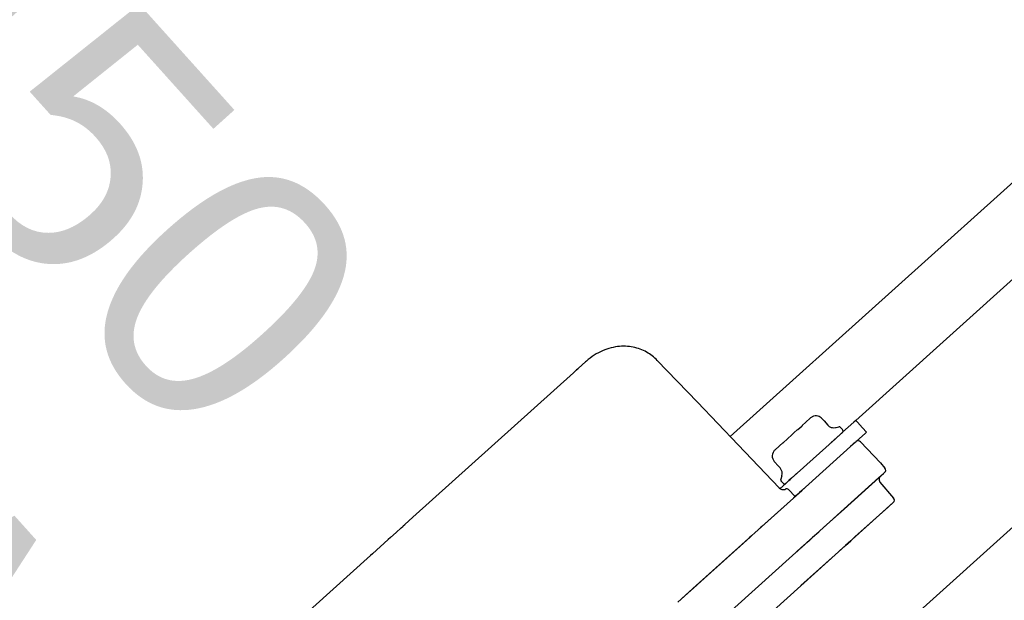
# Model space of a CAD drawing. Header units: millimetres. Extents: x -5775 to 72913, y -36825 to 83180.
# Tile 33 of 48: x 49779 to 50025, y 62367 to 62512. Entities that reach past the tile are written whole.
import ezdxf
from ezdxf.enums import TextEntityAlignment as Align

# ---------------------------------------------------------------- set-up
doc = ezdxf.new("R2010")
doc.units = ezdxf.units.MM
doc.header["$LTSCALE"] = 0.3
doc.layers.add('RLT 1', color=253, linetype='Continuous')
doc.styles.add('Arial', font='arial.ttf', dxfattribs={"width": 0.95, "height": 1.8})

# ---------------------------------------------------------------- blocks, each defined once
blk = doc.blocks.new('RLT1')
at = {"layer": 'RLT 1', "ltscale": 10}
blk.add_line((41340.86, -87151.03), (42043.5, -86519.12), dxfattribs=at)
at = {"layer": 'RLT 1'}
for p, q in [((41824.99, -86629.56), (41776.15, -86673.48)), ((41837.02, -86642.94), (41788.19, -86686.86)), ((41776.15, -86673.48), (41734.11, -86711.29)), ((41788.19, -86686.86), (41765.52, -86707.25)), ((41698.02, -86692.64), (41696.23, -86694.25)), ((41698.19, -86692.49), (41698.02, -86692.64)), ((41715.9, -86692.27), (41715.9, -86692.27)), ((41715.9, -86692.27), (41715.9, -86692.27)), ((41715.9, -86692.27), (41715.9, -86692.27)), ((41694.98, -86695.37), (41654.88, -86731.43)), ((41695.76, -86694.67), (41694.98, -86695.37)), ((41696.02, -86694.44), (41695.76, -86694.67)), ((41696.02, -86694.44), (41695.76, -86694.67)), ((41696.23, -86694.25), (41696.02, -86694.44)), ((41696.23, -86694.25), (41696.02, -86694.44)), ((41696.02, -86694.44), (41696.02, -86694.44)), ((41752.94, -86707.8), (41754.22, -86706.65)), ((41757.04, -86706.8), (41757.58, -86707.4)), ((41757.04, -86706.8), (41757.58, -86707.4)), ((41757.58, -86707.4), (41758.51, -86708.43)), ((41757.58, -86707.4), (41758.51, -86708.43)), ((41765.05, -86707.67), (41763.64, -86708.94)), ((41765.52, -86707.25), (41765.05, -86707.67)), ((41765.93, -86707.72), (41765.52, -86707.25)), ((41750.15, -86710.31), (41750.9, -86709.63)), ((41750.9, -86709.63), (41751.04, -86709.51)), ((41750.9, -86709.63), (41751.04, -86709.51)), ((41751.04, -86709.51), (41751.99, -86708.66)), ((41751.99, -86708.66), (41752.17, -86708.49)), ((41752.17, -86708.49), (41752.19, -86708.48)), ((41752.19, -86708.48), (41752.94, -86707.8)), ((41759.04, -86708.85), (41759.04, -86708.84)), ((41760.41, -86709.05), (41760.57, -86709.02)), ((41760.41, -86709.05), (41760.57, -86709.02)), ((41760.57, -86709.02), (41761.26, -86708.87)), ((41760.57, -86709.02), (41761.26, -86708.87)), ((41761.73, -86709.03), (41762.09, -86709.43)), ((41761.73, -86709.03), (41762.09, -86709.43)), ((41762.09, -86709.43), (41762.21, -86709.55)), ((41762.09, -86709.43), (41762.21, -86709.55)), ((41763.64, -86708.94), (41762.22, -86710.22)), ((41767.21, -86709.13), (41765.93, -86707.72)), ((41768.19, -86710.23), (41767.21, -86709.13)), ((41747.34, -86712.84), (41748.47, -86711.82)), ((41747.34, -86712.84), (41748.47, -86711.82)), ((41748.47, -86711.82), (41748.61, -86711.7)), ((41748.47, -86711.82), (41748.61, -86711.7)), ((41748.61, -86711.7), (41749.36, -86711.02)), ((41749.36, -86711.02), (41750.15, -86710.31)), ((41750.9, -86720.4), (41760.43, -86711.83)), ((41760.8, -86711.49), (41759.39, -86712.76)), ((41760.43, -86711.83), (41762.04, -86710.38)), ((41762.17, -86710.26), (41760.8, -86711.49)), ((41762.04, -86710.38), (41762.17, -86710.26)), ((41762.22, -86710.22), (41762.17, -86710.26)), ((41765.6, -86712.56), (41765.33, -86712.79)), ((41765.6, -86712.56), (41765.33, -86712.79)), ((41765.6, -86712.56), (41765.33, -86712.79)), ((41765.6, -86712.56), (41765.34, -86712.79)), ((41765.6, -86712.56), (41765.34, -86712.79)), ((41766.45, -86711.79), (41765.6, -86712.56)), ((41767.87, -86710.52), (41766.45, -86711.79)), ((41768.19, -86710.23), (41767.87, -86710.52)), ((41745.3, -86714.68), (41746.48, -86713.61)), ((41746.48, -86713.61), (41747.32, -86712.85)), ((41747.32, -86712.85), (41747.34, -86712.84)), ((41764.22, -86713.8), (41755.52, -86721.62)), ((41764.23, -86713.79), (41755.53, -86721.61)), ((41765.33, -86712.79), (41764.22, -86713.8)), ((41765.04, -86713.06), (41764.22, -86713.8)), ((41765.34, -86712.79), (41764.23, -86713.79)), ((41765.33, -86712.79), (41765.04, -86713.06)), ((41766.71, -86712.6), (41771.68, -86717.85)), ((41766.71, -86712.6), (41771.68, -86717.85)), ((41745.15, -86717.5), (41746.21, -86718.69)), ((41745.15, -86717.5), (41746.21, -86718.69)), ((41746.21, -86718.69), (41746.61, -86719.13)), ((41746.21, -86718.69), (41746.61, -86719.13)), ((41771.68, -86717.85), (41772.8, -86719.16)), ((41771.68, -86717.85), (41772.8, -86719.16)), ((41747.02, -86721.09), (41746.76, -86721.91)), ((41747.02, -86721.09), (41746.76, -86721.91)), ((41746.86, -86722.4), (41747.34, -86722.93)), ((41746.86, -86722.4), (41747.34, -86722.93)), ((41748.04, -86722.97), (41748.79, -86722.3)), ((41749.48, -86721.67), (41748.79, -86722.3)), ((41748.79, -86722.3), (41749.11, -86722)), ((41749.11, -86722), (41750.73, -86720.55)), ((41750.9, -86720.4), (41749.48, -86721.67)), ((41755.53, -86721.61), (41752.05, -86724.74)), ((41755.52, -86721.62), (41752.05, -86724.74)), ((41762.6, -86729.38), (41771.3, -86721.56)), ((41762.6, -86729.38), (41771.3, -86721.56)), ((41762.61, -86729.37), (41771.3, -86721.55)), ((41762.61, -86729.37), (41771.3, -86721.55)), ((41771.3, -86721.55), (41772.47, -86720.5)), ((41771.3, -86721.55), (41772.47, -86720.5)), ((41771.3, -86721.56), (41772.46, -86720.51)), ((41771.3, -86721.56), (41772.46, -86720.51)), ((41772.72, -86720.27), (41772.46, -86720.51)), ((41772.46, -86720.51), (41772.72, -86720.27)), ((41772.72, -86720.27), (41772.47, -86720.5)), ((41772.47, -86720.5), (41772.72, -86720.27)), ((41746.35, -86724.07), (41746.35, -86724.07)), ((41746.35, -86724.07), (41746.35, -86724.07)), ((41748.04, -86722.97), (41746.59, -86724.27)), ((41750.33, -86726.29), (41748.68, -86724.53)), ((41750.33, -86726.29), (41748.68, -86724.53)), ((41751.97, -86724.81), (41749.93, -86726.65)), ((41751.99, -86724.8), (41749.95, -86726.63)), ((41752.05, -86724.74), (41751.46, -86725.27)), ((41752.05, -86724.74), (41751.97, -86724.81)), ((41752.05, -86724.74), (41751.99, -86724.8)), ((41752.15, -86724.65), (41752.05, -86724.74)), ((41752.3, -86724.52), (41752.15, -86724.65)), ((41753.69, -86723.27), (41752.3, -86724.52)), ((41753.69, -86723.27), (41753.67, -86723.24)), ((41771.55, -86722.64), (41774.96, -86726.63)), ((41771.55, -86722.64), (41774.96, -86726.63)), ((41749.93, -86726.65), (41741.97, -86733.81)), ((41749.95, -86726.63), (41742, -86733.78)), ((41750.33, -86726.29), (41750.29, -86726.33)), ((41750.36, -86726.26), (41750.33, -86726.29)), ((41750.36, -86726.26), (41750.35, -86726.27)), ((41750.37, -86726.25), (41750.36, -86726.26)), ((41750.39, -86726.24), (41750.37, -86726.25)), ((41750.42, -86726.21), (41750.39, -86726.23)), ((41750.39, -86726.23), (41750.39, -86726.24)), ((41750.99, -86725.7), (41750.42, -86726.21)), ((41750.42, -86726.21), (41750.42, -86726.21)), ((41751.25, -86725.46), (41750.99, -86725.7)), ((41751.27, -86725.44), (41751.25, -86725.46)), ((41751.46, -86725.27), (41751.27, -86725.44)), ((41774.88, -86727.74), (41629.38, -86858.6)), ((41759, -86732.61), (41762.6, -86729.38)), ((41759.01, -86732.6), (41762.61, -86729.37)), ((41773.57, -86728.92), (41769.84, -86732.28)), ((41773.57, -86728.92), (41769.84, -86732.28)), ((41773.57, -86728.92), (41769.96, -86732.17)), ((41773.57, -86728.92), (41769.96, -86732.17)), ((41774.88, -86727.74), (41773.57, -86728.92)), ((41774.88, -86727.74), (41773.57, -86728.92)), ((41774.88, -86727.74), (41773.57, -86728.92)), ((41774.87, -86727.76), (41773.57, -86728.92)), ((41652.85, -86733.26), (41654.88, -86731.43)), ((41769.84, -86732.28), (41765.39, -86736.28)), ((41769.84, -86732.28), (41765.39, -86736.28)), ((41769.84, -86732.28), (41769.77, -86732.34)), ((41769.84, -86732.28), (41769.77, -86732.34)), ((41769.96, -86732.17), (41769.84, -86732.28)), ((41769.96, -86732.17), (41769.84, -86732.28)), ((41570.59, -86902.06), (41759.01, -86732.6)), ((41650.66, -86735.23), (41651.92, -86734.1)), ((41651.92, -86734.1), (41652.32, -86733.74)), ((41652.32, -86733.74), (41652.46, -86733.61)), ((41652.46, -86733.61), (41652.85, -86733.26)), ((41741.97, -86733.81), (41725.63, -86748.5)), ((41741.97, -86733.81), (41741.59, -86734.15)), ((41741.59, -86734.15), (41741.59, -86734.15)), ((41742, -86733.78), (41741.63, -86734.12)), ((41741.63, -86734.12), (41741.63, -86734.12)), ((41757.44, -86734.02), (41759, -86732.61)), ((41769.77, -86732.34), (41765.39, -86736.28)), ((41769.77, -86732.34), (41765.39, -86736.28)), ((41648.69, -86737), (41644.77, -86740.53)), ((41649.29, -86736.47), (41648.69, -86737)), ((41649.29, -86736.47), (41648.69, -86737)), ((41648.69, -86737), (41648.69, -86737)), ((41649.29, -86736.47), (41650.66, -86735.23)), ((41649.29, -86736.47), (41649.29, -86736.47)), ((41739.09, -86736.4), (41721.03, -86752.64)), ((41739.43, -86736.09), (41739.05, -86736.43)), ((41739.47, -86736.06), (41739.09, -86736.4)), ((41753.86, -86737.24), (41753.97, -86737.14)), ((41753.88, -86737.21), (41753.99, -86737.12)), ((41753.97, -86737.14), (41754.68, -86736.5)), ((41753.99, -86737.12), (41754.7, -86736.48)), ((41754.68, -86736.5), (41754.73, -86736.45)), ((41754.7, -86736.48), (41754.76, -86736.43)), ((41754.73, -86736.45), (41756.24, -86735.1)), ((41754.76, -86736.43), (41756.26, -86735.08)), ((41765.39, -86736.28), (41764.25, -86737.31)), ((41765.39, -86736.28), (41764.25, -86737.31)), ((41765.39, -86736.28), (41764.25, -86737.31)), ((41765.39, -86736.28), (41764.25, -86737.31)), ((41751.13, -86739.69), (41751.19, -86739.63)), ((41751.15, -86739.67), (41751.22, -86739.61)), ((41751.19, -86739.63), (41751.21, -86739.62)), ((41751.21, -86739.62), (41751.22, -86739.61)), ((41751.22, -86739.61), (41751.24, -86739.59)), ((41751.22, -86739.61), (41751.24, -86739.59)), ((41751.24, -86739.59), (41751.28, -86739.56)), ((41751.24, -86739.59), (41751.25, -86739.58)), ((41751.25, -86739.58), (41751.26, -86739.57)), ((41751.26, -86739.57), (41751.27, -86739.56)), ((41751.27, -86739.56), (41751.31, -86739.53)), ((41751.28, -86739.56), (41751.32, -86739.52)), ((41751.31, -86739.53), (41751.35, -86739.5)), ((41751.32, -86739.52), (41751.34, -86739.5)), ((41751.34, -86739.5), (41751.36, -86739.48)), ((41751.35, -86739.5), (41751.37, -86739.47)), ((41751.36, -86739.48), (41751.56, -86739.31)), ((41751.37, -86739.47), (41751.39, -86739.46)), ((41751.39, -86739.46), (41751.58, -86739.28)), ((41751.56, -86739.31), (41751.64, -86739.23)), ((41751.58, -86739.28), (41751.67, -86739.21)), ((41751.64, -86739.23), (41751.69, -86739.19)), ((41751.67, -86739.21), (41751.72, -86739.16)), ((41751.69, -86739.19), (41751.8, -86739.09)), ((41751.72, -86739.16), (41751.82, -86739.07)), ((41751.8, -86739.09), (41751.84, -86739.05)), ((41751.82, -86739.07), (41751.87, -86739.03)), ((41751.84, -86739.05), (41751.88, -86739.02)), ((41751.87, -86739.03), (41751.9, -86739)), ((41751.88, -86739.02), (41752.03, -86738.89)), ((41751.9, -86739), (41752.05, -86738.86)), ((41752.03, -86738.89), (41752.15, -86738.78)), ((41752.05, -86738.86), (41752.17, -86738.75)), ((41752.15, -86738.78), (41752.24, -86738.7)), ((41752.17, -86738.75), (41752.26, -86738.67)), ((41752.24, -86738.7), (41752.29, -86738.64)), ((41752.26, -86738.67), (41752.32, -86738.62)), ((41752.29, -86738.64), (41752.38, -86738.56)), ((41752.32, -86738.62), (41752.41, -86738.54)), ((41752.38, -86738.56), (41752.39, -86738.56)), ((41752.39, -86738.56), (41752.42, -86738.53)), ((41752.41, -86738.54), (41752.42, -86738.53)), ((41752.42, -86738.53), (41752.55, -86738.42)), ((41752.42, -86738.53), (41752.45, -86738.5)), ((41752.45, -86738.5), (41752.57, -86738.39)), ((41752.55, -86738.42), (41752.58, -86738.38)), ((41752.57, -86738.39), (41752.61, -86738.36)), ((41752.58, -86738.38), (41752.62, -86738.35)), ((41752.61, -86738.36), (41752.64, -86738.33)), ((41752.62, -86738.35), (41752.64, -86738.33)), ((41752.64, -86738.33), (41752.78, -86738.21)), ((41752.64, -86738.33), (41752.67, -86738.31)), ((41752.67, -86738.31), (41752.8, -86738.19)), ((41752.78, -86738.21), (41752.79, -86738.2)), ((41752.79, -86738.2), (41752.85, -86738.14)), ((41752.8, -86738.19), (41752.82, -86738.17)), ((41752.82, -86738.17), (41752.88, -86738.12)), ((41752.85, -86738.14), (41753.25, -86737.78)), ((41752.88, -86738.12), (41753.28, -86737.76)), ((41753.25, -86737.78), (41753.3, -86737.74)), ((41753.28, -86737.76), (41753.33, -86737.72)), ((41753.3, -86737.74), (41753.36, -86737.68)), ((41753.33, -86737.72), (41753.39, -86737.66)), ((41753.36, -86737.68), (41753.86, -86737.24)), ((41753.39, -86737.66), (41753.88, -86737.21)), ((41762.95, -86738.48), (41761.52, -86739.76)), ((41762.95, -86738.48), (41761.52, -86739.76)), ((41762.95, -86738.48), (41761.52, -86739.76)), ((41762.95, -86738.48), (41761.52, -86739.76)), ((41762.95, -86738.48), (41764.25, -86737.31)), ((41764.25, -86737.31), (41762.95, -86738.48)), ((41762.95, -86738.48), (41764.24, -86737.31)), ((41764.25, -86737.31), (41762.95, -86738.48)), ((41644.23, -86741.01), (41547.41, -86828.09)), ((41644.77, -86740.53), (41644.23, -86741.01)), ((41750.76, -86740.02), (41750.82, -86739.97)), ((41750.79, -86739.99), (41750.81, -86739.98)), ((41750.81, -86739.98), (41750.86, -86739.94)), ((41750.82, -86739.97), (41750.83, -86739.96)), ((41750.82, -86739.97), (41750.82, -86739.97)), ((41750.83, -86739.96), (41750.89, -86739.91)), ((41750.86, -86739.94), (41750.87, -86739.92)), ((41750.87, -86739.92), (41750.88, -86739.92)), ((41750.88, -86739.92), (41750.91, -86739.89)), ((41750.89, -86739.91), (41750.9, -86739.9)), ((41750.9, -86739.89), (41750.91, -86739.89)), ((41750.9, -86739.9), (41750.9, -86739.89)), ((41750.91, -86739.89), (41750.93, -86739.87)), ((41750.91, -86739.89), (41750.93, -86739.87)), ((41750.91, -86739.89), (41750.91, -86739.89)), ((41750.93, -86739.87), (41750.96, -86739.85)), ((41750.93, -86739.87), (41750.94, -86739.86)), ((41750.94, -86739.86), (41750.95, -86739.85)), ((41750.95, -86739.85), (41750.96, -86739.85)), ((41750.96, -86739.85), (41751, -86739.81)), ((41750.96, -86739.85), (41750.97, -86739.84)), ((41750.97, -86739.84), (41750.98, -86739.83)), ((41750.98, -86739.82), (41750.99, -86739.82)), ((41750.98, -86739.83), (41750.98, -86739.82)), ((41750.99, -86739.82), (41751.02, -86739.79)), ((41751, -86739.81), (41751.04, -86739.77)), ((41751.02, -86739.79), (41751.07, -86739.74)), ((41751.04, -86739.77), (41751.05, -86739.76)), ((41751.05, -86739.76), (41751.08, -86739.74)), ((41751.07, -86739.74), (41751.08, -86739.73)), ((41751.08, -86739.73), (41751.11, -86739.71)), ((41751.08, -86739.73), (41751.09, -86739.73)), ((41751.08, -86739.74), (41751.08, -86739.73)), ((41751.09, -86739.73), (41751.13, -86739.69)), ((41751.11, -86739.71), (41751.12, -86739.7)), ((41751.12, -86739.7), (41751.15, -86739.67)), ((41760.32, -86740.84), (41751.8, -86748.5)), ((41760.34, -86740.82), (41751.84, -86748.46)), ((41725.63, -86748.5), (41722.01, -86751.76)), ((41725.69, -86748.45), (41722.13, -86751.65))]:
    blk.add_line(p, q, dxfattribs=at)
for points in [[(41715.9, -86692.27), (41715.62, -86691.98), (41715.31, -86691.69), (41715, -86691.42), (41714.67, -86691.16), (41714.33, -86690.9), (41713.98, -86690.66), (41713.61, -86690.43), (41713.24, -86690.21), (41712.86, -86690.01), (41712.46, -86689.82), (41712.06, -86689.64), (41711.64, -86689.48), (41711.22, -86689.33), (41710.78, -86689.2), (41710.34, -86689.08), (41709.88, -86688.98), (41709.42, -86688.9), (41708.95, -86688.84), (41708.47, -86688.79), (41707.98, -86688.76), (41707.48, -86688.75), (41706.98, -86688.76), (41706.47, -86688.79), (41705.96, -86688.84), (41705.44, -86688.92), (41704.91, -86689.02), (41704.38, -86689.14), (41703.85, -86689.28), (41703.32, -86689.45), (41702.79, -86689.64), (41702.26, -86689.86), (41701.73, -86690.1), (41701.2, -86690.37), (41700.68, -86690.66), (41700.16, -86690.98), (41699.65, -86691.32), (41699.15, -86691.69), (41698.66, -86692.08), (41698.19, -86692.49)], [(41746.35, -86724.07), (41736.09, -86713.34), (41725.93, -86702.73), (41715.9, -86692.27)]]:
    blk.add_lwpolyline(points, dxfattribs=at)
for centre, radius, start, end in [((41708.73, -86704.55), 16.02, 131.1582, 131.9663), ((41708.67, -86704.14), 15.67, 129.6802, 131.968), ((41708.59, -86704.04), 15.55, 128.7662, 129.6784), ((41708.53, -86703.97), 15.46, 127.3544, 128.7667), ((41708.49, -86703.92), 15.39, 127.1076, 127.3536), ((41699.47, -86698.8), 5.55, 128.3801, 131.9684), ((41755.56, -86708.14), 2, 119.9903, 131.966), ((41755.56, -86708.14), 2, 119.9977, 131.966), ((41755.56, -86708.14), 2, 119.1089, 119.9903), ((41755.56, -86708.14), 2, 119.1089, 119.9977), ((41755.56, -86708.14), 2, 73.9264, 119.1089), ((41755.56, -86708.14), 2, 73.9272, 119.1089), ((41755.56, -86708.14), 2, 41.966, 73.9264), ((41755.56, -86708.14), 2, 41.966, 73.9272), ((41759.99, -86707.09), 2, 221.966, 241.4919), ((41759.99, -86707.09), 2, 221.966, 241.4971), ((41759.99, -86707.09), 2, 241.4919, 281.966), ((41759.99, -86707.09), 2, 241.4971, 281.966), ((41761.36, -86709.36), 0.5, 41.966, 101.966), ((41761.36, -86709.36), 0.5, 41.966, 101.966), ((41761.84, -86709.89), 0.5, 311.966, 41.966), ((41761.84, -86709.89), 0.5, 311.966, 41.966), ((41766.13, -86713.15), 0.8, 43.466, 131.966), ((41766.13, -86713.15), 0.8, 43.466, 131.966), ((41746.63, -86716.16), 2, 131.966, 153.4089), ((41746.63, -86716.16), 2, 131.966, 153.4009), ((41765.87, -86713.39), 0.798, 119.3058, 131.9509), ((41765.87, -86713.38), 0.798, 119.3065, 131.9509), ((41746.63, -86716.16), 2, 153.4089, 200.5231), ((41746.63, -86716.16), 2, 153.4009, 200.5311), ((41746.63, -86716.16), 2, 200.5231, 221.966), ((41746.63, -86716.16), 2, 200.5311, 221.966), ((41745.12, -86720.47), 2, 341.966, 41.966), ((41745.12, -86720.47), 2, 341.966, 41.966), ((41772.19, -86719.68), 0.8, 311.966, 40.466), ((41772.19, -86719.68), 0.8, 311.966, 40.466), ((41747.23, -86722.07), 0.5, 161.966, 221.966), ((41747.23, -86722.07), 0.5, 161.966, 221.966), ((41772.31, -86721.99), 1, 157.2516, 220.466), ((41772.31, -86721.99), 1, 157.2516, 220.466), ((41772.31, -86721.99), 1, 131.966, 157.2516), ((41772.31, -86721.99), 1, 131.966, 157.2516), ((41747.43, -86723.04), 1.5, 223.4676, 286.5603), ((41747.71, -86722.59), 0.5, 221.966, 239.966), ((41747.71, -86722.59), 0.5, 221.966, 239.966), ((41747.71, -86722.59), 0.5, 239.966, 311.966), ((41747.71, -86722.59), 0.5, 239.966, 311.966), ((41748.24, -86724.94), 0.6, 110.0579, 129.7318), ((41748.24, -86724.94), 0.6, 42.966, 129.0502), ((41748.24, -86724.94), 0.6, 42.966, 110.0579), ((41774.35, -86727.15), 0.8, 311.966, 40.466), ((41774.35, -86727.15), 0.8, 311.966, 40.466)]:
    blk.add_arc(centre, radius, start, end, dxfattribs=at)
for points, start_tangent, end_tangent in [([(41715.9, -86692.27), (41715.9, -86692.27), (41715.9, -86692.27)], (0.806509, -0.591222), (-0.382583, -0.923921)), ([(41696.27, -86694.22), (41696.27, -86694.22), (41696.25, -86694.24), (41696.23, -86694.25)], (-0.932242, -0.361836), (-0.743542, -0.668689))]:
    blk.add_spline(points, degree=3, dxfattribs=dict(at, start_tangent=start_tangent, end_tangent=end_tangent))
at = {"layer": 'RLT 1', "style": 'Arial'}
for s, p in [('EC 450', (41398.17, -86491.12)), ('1,75 kW', (41315.61, -86561.72))]:
    blk.add_text(s, height=65, rotation=311.966, dxfattribs=at).set_placement(p)
at = {"layer": 'RLT 1', "ltscale": 10, "style": 'Arial'}
blk.add_attdef('TYP', text='', height=40, rotation=311.966, dxfattribs=at).set_placement((42994.84, -86739.48), align=Align.MIDDLE_CENTER)

msp = doc.modelspace()

# ---------------------------------------------------------------- block references
at = {"layer": 'RLT 1'}
msp.add_blockref('RLT1', (8222.27, 149119.11, -91039), dxfattribs=at)

doc.saveas('drawing.dxf')
